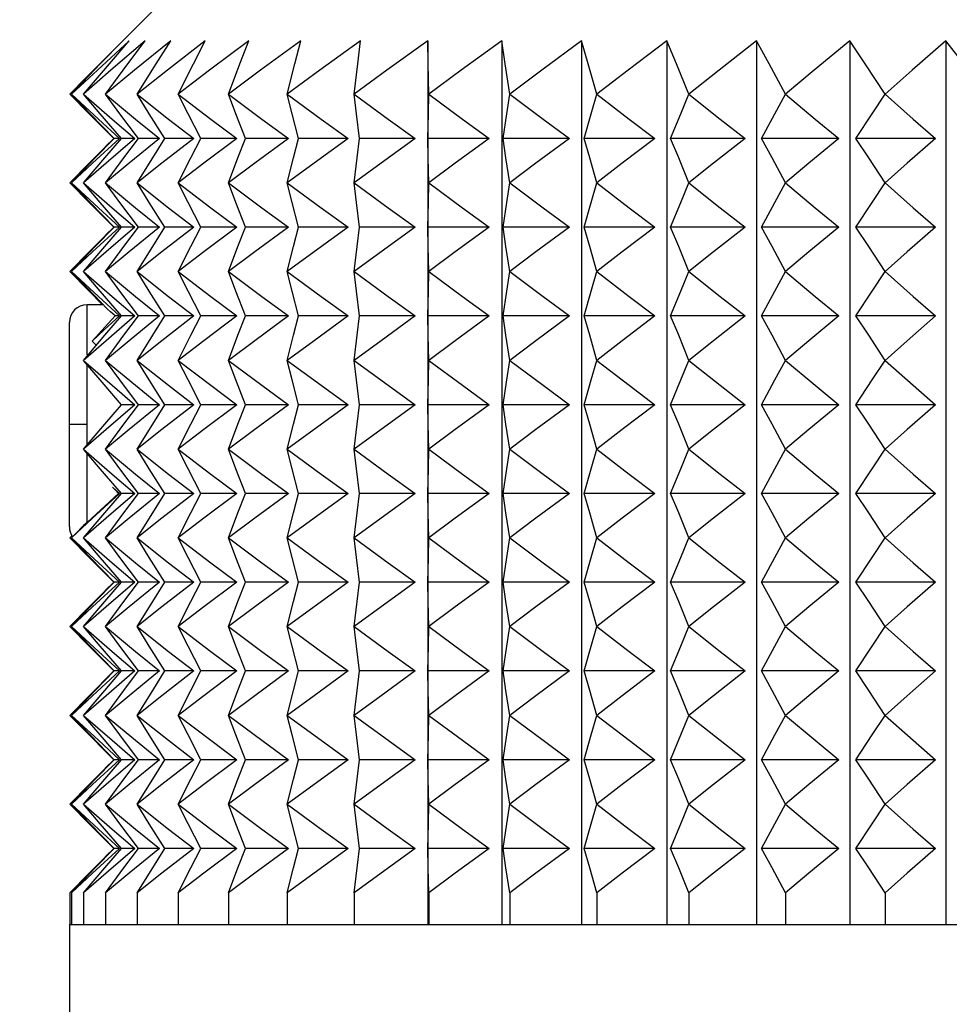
# Model space of a CAD drawing. Header units: millimetres. Extents: x 0 to 419, y 0 to 324.
# Tile 13 of 24: x 281 to 295, y 115 to 129. Entities that reach past the tile are written whole.
import ezdxf

# ---------------------------------------------------------------- set-up
doc = ezdxf.new("R2010")
doc.units = ezdxf.units.MM
doc.header["$LTSCALE"] = 1.5
doc.layers.add('DIMENSIONS', color=140, linetype='Continuous', lineweight=25)
doc.styles.add('SLDTEXTSTYLE2', font='TXT', dxfattribs={"width": 0.75})
doc.dimstyles.new('SLDDIMSTYLE0', dxfattribs={"dimtxt": 4.7625, "dimasz": 4.953, "dimexe": 0, "dimexo": 0.0625, "dimgap": 1.190625, "dimtad": 0, "dimtih": 1, "dimtoh": 1, "dimdec": 1, "dimrnd": 1e-09, "dimzin": 12, "dimdsep": 46, "dimtxsty": 'SLDTEXTSTYLE2', "dimsah": 1, "dimcen": 0.09, "dimadec": 0, "dimazin": 3, "dimtfac": 1, "dimtdec": 1, "dimtofl": 0, "dimtmove": 0, "dimatfit": 3, "dimfxl": 0, "dimfrac": 2, "dimtolj": 1, "dimtzin": 12, "dimarcsym": 0})

# ---------------------------------------------------------------- blocks, each defined once
blk = doc.blocks.new('_D_6')
at = {"layer": 'DIMENSIONS'}
for p, q in [((290.377, 152.758), (254.581, 152.758)), ((259.343, 152.758), (259.343, 115.157)), ((253.185, 106.557), (251.734, 106.557)), ((251.734, 106.557), (251.734, 98.996)), ((265.502, 106.557), (266.953, 106.557)), ((266.953, 106.557), (266.953, 98.996)), ((251.734, 98.996), (253.185, 98.996)), ((266.953, 98.996), (265.502, 98.996)), ((259.343, 60.429), (259.343, 98.029)), ((289.749, 60.429), (254.581, 60.429))]:
    blk.add_line(p, q, dxfattribs=at)
for points in [[(259.343, 152.758), (258.581, 147.805), (260.105, 147.805)], [(259.343, 60.429), (260.105, 65.382), (258.581, 65.382)]]:
    blk.add_solid(points, dxfattribs=at)
at = {"layer": 'DIMENSIONS', "char_height": 4.7625, "attachment_point": 1, "style": 'SLDTEXTSTYLE2'}
for s, insert in [('92.3', (253.185, 113.663)), ('3.64', (253.185, 105.135))]:
    blk.add_mtext(s, dxfattribs=dict(at, insert=insert))

msp = doc.modelspace()

# ---------------------------------------------------------------- linework, layer by layer
for p, q in [((283.488, 129.009), (282.637, 128.157)), ((287.253, 128.404), (287.253, 115.76)), ((288.311, 128.404), (288.311, 115.76)), ((289.456, 128.404), (289.456, 115.76)), ((290.677, 128.404), (290.677, 115.76)), ((291.961, 128.404), (291.961, 115.76)), ((293.296, 128.404), (293.296, 115.76)), ((294.67, 128.404), (294.67, 115.76)), ((282.757, 127.007), (282.637, 127.127)), ((282.757, 127.007), (282.636, 126.887)), ((282.757, 127.007), (282.757, 127.007)), ((282.838, 127.007), (282.761, 127.007)), ((283.057, 127.007), (282.867, 127.007)), ((283.413, 127.007), (283.111, 127.007)), ((283.902, 127.007), (283.49, 127.007)), ((284.518, 127.007), (284.002, 127.007)), ((285.258, 127.007), (284.641, 127.007)), ((286.112, 127.007), (285.401, 127.007)), ((287.074, 127.007), (286.275, 127.007)), ((288.134, 127.007), (287.255, 127.007)), ((289.281, 127.007), (288.331, 127.007)), ((290.506, 127.007), (289.493, 127.007)), ((291.796, 127.007), (290.73, 127.007)), ((293.139, 127.007), (292.031, 127.007)), ((294.522, 127.007), (293.382, 127.007)), ((282.757, 125.737), (282.637, 125.857)), ((282.757, 125.737), (282.636, 125.617)), ((282.757, 125.737), (282.757, 125.737)), ((282.838, 125.737), (282.761, 125.737)), ((283.057, 125.737), (282.867, 125.737)), ((283.413, 125.737), (283.111, 125.737)), ((283.902, 125.737), (283.49, 125.737)), ((284.518, 125.737), (284.002, 125.737)), ((285.258, 125.737), (284.641, 125.737)), ((286.112, 125.737), (285.401, 125.737)), ((287.074, 125.737), (286.275, 125.737)), ((288.134, 125.737), (287.255, 125.737)), ((289.281, 125.737), (288.331, 125.737)), ((290.506, 125.737), (289.493, 125.737)), ((291.796, 125.737), (290.73, 125.737)), ((293.139, 125.737), (292.031, 125.737)), ((294.522, 125.737), (293.382, 125.737)), ((282.607, 124.627), (282.376, 124.627)), ((282.376, 123.912), (282.376, 124.627)), ((282.838, 124.467), (282.775, 124.467)), ((283.057, 124.467), (282.867, 124.467)), ((283.413, 124.467), (283.111, 124.467)), ((283.902, 124.467), (283.49, 124.467)), ((284.518, 124.467), (284.002, 124.467)), ((285.258, 124.467), (284.641, 124.467)), ((286.112, 124.467), (285.401, 124.467)), ((287.074, 124.467), (286.275, 124.467)), ((288.134, 124.467), (287.255, 124.467)), ((289.281, 124.467), (288.331, 124.467)), ((290.506, 124.467), (289.493, 124.467)), ((291.796, 124.467), (290.73, 124.467)), ((293.139, 124.467), (292.031, 124.467)), ((294.522, 124.467), (293.382, 124.467)), ((282.122, 122.913), (282.122, 124.373)), ((282.507, 124.047), (282.448, 124.107)), ((282.376, 122.913), (282.376, 123.788)), ((283.057, 123.197), (282.867, 123.197)), ((283.413, 123.197), (283.111, 123.197)), ((283.902, 123.197), (283.49, 123.197)), ((284.518, 123.197), (284.002, 123.197)), ((285.258, 123.197), (284.641, 123.197)), ((286.112, 123.197), (285.401, 123.197)), ((287.074, 123.197), (286.275, 123.197)), ((288.134, 123.197), (287.255, 123.197)), ((289.281, 123.197), (288.331, 123.197)), ((290.506, 123.197), (289.493, 123.197)), ((291.796, 123.197), (290.73, 123.197)), ((293.139, 123.197), (292.031, 123.197)), ((294.522, 123.197), (293.382, 123.197)), ((282.122, 121.452), (282.122, 122.913)), ((282.376, 122.913), (282.122, 122.913)), ((282.376, 122.621), (282.376, 122.913)), ((282.376, 121.513), (282.376, 122.493)), ((282.376, 121.513), (282.824, 121.927)), ((282.838, 121.927), (282.824, 121.927)), ((283.057, 121.927), (282.867, 121.927)), ((283.413, 121.927), (283.111, 121.927)), ((283.902, 121.927), (283.49, 121.927)), ((284.518, 121.927), (284.002, 121.927)), ((285.258, 121.927), (284.641, 121.927)), ((286.112, 121.927), (285.401, 121.927)), ((287.074, 121.927), (286.275, 121.927)), ((288.134, 121.927), (287.255, 121.927)), ((289.281, 121.927), (288.331, 121.927)), ((290.506, 121.927), (289.493, 121.927)), ((291.796, 121.927), (290.73, 121.927)), ((293.139, 121.927), (292.031, 121.927)), ((294.522, 121.927), (293.382, 121.927)), ((282.757, 120.657), (282.637, 120.777)), ((282.757, 120.657), (282.636, 120.537)), ((282.757, 120.657), (282.757, 120.657)), ((282.838, 120.657), (282.761, 120.657)), ((283.057, 120.657), (282.867, 120.657)), ((283.413, 120.657), (283.111, 120.657)), ((283.902, 120.657), (283.49, 120.657)), ((284.518, 120.657), (284.002, 120.657)), ((285.258, 120.657), (284.641, 120.657)), ((286.112, 120.657), (285.401, 120.657)), ((287.074, 120.657), (286.275, 120.657)), ((288.134, 120.657), (287.255, 120.657)), ((289.281, 120.657), (288.331, 120.657)), ((290.506, 120.657), (289.493, 120.657)), ((291.796, 120.657), (290.73, 120.657)), ((293.139, 120.657), (292.031, 120.657)), ((294.522, 120.657), (293.382, 120.657)), ((282.757, 119.387), (282.637, 119.507)), ((282.757, 119.387), (282.636, 119.267)), ((282.757, 119.387), (282.757, 119.387)), ((282.838, 119.387), (282.761, 119.387)), ((283.057, 119.387), (282.867, 119.387)), ((283.413, 119.387), (283.111, 119.387)), ((283.902, 119.387), (283.49, 119.387)), ((284.518, 119.387), (284.002, 119.387)), ((285.258, 119.387), (284.641, 119.387)), ((286.112, 119.387), (285.401, 119.387)), ((287.074, 119.387), (286.275, 119.387)), ((288.134, 119.387), (287.255, 119.387)), ((289.281, 119.387), (288.331, 119.387)), ((290.506, 119.387), (289.493, 119.387)), ((291.796, 119.387), (290.73, 119.387)), ((293.139, 119.387), (292.031, 119.387)), ((294.522, 119.387), (293.382, 119.387)), ((282.757, 118.117), (282.637, 118.237)), ((282.757, 118.117), (282.636, 117.997)), ((282.757, 118.117), (282.757, 118.117)), ((282.838, 118.117), (282.761, 118.117)), ((283.057, 118.117), (282.867, 118.117)), ((283.413, 118.117), (283.111, 118.117)), ((283.902, 118.117), (283.49, 118.117)), ((284.518, 118.117), (284.002, 118.117)), ((285.258, 118.117), (284.641, 118.117)), ((286.112, 118.117), (285.401, 118.117)), ((287.074, 118.117), (286.275, 118.117)), ((288.134, 118.117), (287.255, 118.117)), ((289.281, 118.117), (288.331, 118.117)), ((290.506, 118.117), (289.493, 118.117)), ((291.796, 118.117), (290.73, 118.117)), ((293.139, 118.117), (292.031, 118.117)), ((294.522, 118.117), (293.382, 118.117)), ((282.757, 116.847), (282.637, 116.967)), ((282.757, 116.847), (282.636, 116.727)), ((282.757, 116.847), (282.757, 116.847)), ((282.838, 116.847), (282.761, 116.847)), ((283.057, 116.847), (282.867, 116.847)), ((283.413, 116.847), (283.111, 116.847)), ((283.902, 116.847), (283.49, 116.847)), ((284.518, 116.847), (284.002, 116.847)), ((285.258, 116.847), (284.641, 116.847)), ((286.112, 116.847), (285.401, 116.847)), ((287.074, 116.847), (286.275, 116.847)), ((288.134, 116.847), (287.255, 116.847)), ((289.281, 116.847), (288.331, 116.847)), ((290.506, 116.847), (289.493, 116.847)), ((291.796, 116.847), (290.73, 116.847)), ((293.139, 116.847), (292.031, 116.847)), ((294.522, 116.847), (293.382, 116.847)), ((282.13, 116.212), (282.13, 115.76)), ((282.154, 116.212), (282.154, 115.76)), ((282.324, 116.212), (282.324, 115.76)), ((282.637, 116.212), (282.637, 115.76)), ((283.09, 116.212), (283.09, 115.76)), ((283.679, 116.212), (283.679, 115.76)), ((284.399, 116.212), (284.399, 115.76)), ((285.242, 116.212), (285.242, 115.76)), ((286.201, 116.212), (286.201, 115.76)), ((287.266, 116.212), (287.266, 115.76)), ((288.427, 116.212), (288.427, 115.76)), ((289.673, 116.212), (289.673, 115.76)), ((290.993, 116.212), (290.993, 115.76)), ((292.373, 116.212), (292.373, 115.76)), ((293.801, 116.212), (293.801, 115.76)), ((282.122, 115.76), (282.122, 89.385)), ((282.122, 115.76), (282.154, 115.76)), ((282.154, 115.76), (282.324, 115.76)), ((282.324, 115.76), (282.637, 115.76)), ((282.637, 115.76), (283.09, 115.76)), ((283.09, 115.76), (283.679, 115.76)), ((283.679, 115.76), (284.399, 115.76)), ((284.399, 115.76), (285.242, 115.76)), ((285.242, 115.76), (286.201, 115.76)), ((286.201, 115.76), (287.266, 115.76)), ((287.266, 115.76), (288.427, 115.76)), ((288.427, 115.76), (289.673, 115.76)), ((289.673, 115.76), (290.993, 115.76)), ((290.993, 115.76), (292.373, 115.76)), ((292.373, 115.76), (293.801, 115.76)), ((293.801, 115.76), (295.263, 115.76))]:
    msp.add_line(p, q)
at = {"flags": 128}
for points in [[(282.978, 128.404), (282.522, 127.986), (282.154, 127.642)], [(282.154, 127.642), (282.568, 128.078), (282.886, 128.404)], [(283.208, 128.404), (282.717, 127.986), (282.324, 127.642)], [(282.324, 127.642), (282.694, 128.077), (282.978, 128.404)], [(283.572, 128.404), (283.053, 127.986), (282.637, 127.642)], [(282.637, 127.642), (282.96, 128.077), (283.208, 128.404)], [(282.886, 128.404), (282.747, 128.267), (282.637, 128.157)], [(284.068, 128.404), (283.525, 127.986), (283.09, 127.642)], [(283.09, 127.642), (283.363, 128.077), (283.572, 128.404)], [(284.69, 128.404), (284.129, 127.986), (283.679, 127.642)], [(283.679, 127.642), (283.899, 128.077), (284.068, 128.404)], [(285.434, 128.404), (284.86, 127.986), (284.399, 127.642)], [(284.399, 127.642), (284.564, 128.077), (284.69, 128.404)], [(286.29, 128.404), (285.709, 127.986), (285.242, 127.642)], [(285.242, 127.642), (285.35, 128.077), (285.434, 128.404)], [(287.253, 128.404), (286.669, 127.986), (286.201, 127.642)], [(286.201, 127.642), (286.251, 128.077), (286.29, 128.404)], [(287.266, 127.642), (287.258, 128.077), (287.253, 128.404)], [(288.311, 128.404), (287.731, 127.986), (287.266, 127.642)], [(288.427, 127.642), (288.362, 128.077), (288.311, 128.404)], [(289.456, 128.404), (288.885, 127.986), (288.427, 127.642)], [(289.673, 127.642), (289.551, 128.077), (289.456, 128.404)], [(290.677, 128.404), (290.12, 127.986), (289.673, 127.642)], [(290.993, 127.642), (290.814, 128.077), (290.677, 128.404)], [(291.961, 128.404), (291.424, 127.986), (290.993, 127.642)], [(292.373, 127.642), (292.14, 128.077), (291.961, 128.404)], [(293.296, 128.404), (292.784, 127.986), (292.373, 127.642)], [(293.801, 127.642), (293.516, 128.077), (293.296, 128.404)], [(294.67, 128.404), (294.188, 127.986), (293.801, 127.642)], [(295.263, 127.642), (294.928, 128.077), (294.67, 128.404)], [(282.637, 128.157), (282.355, 127.873), (282.13, 127.642)], [(282.13, 127.642), (282.413, 127.352), (282.637, 127.127)], [(282.154, 127.642), (282.536, 127.285), (282.838, 127.007)], [(282.761, 127.007), (282.421, 127.361), (282.154, 127.642)], [(282.324, 127.642), (282.734, 127.285), (283.057, 127.007)], [(282.867, 127.007), (282.562, 127.361), (282.324, 127.642)], [(282.637, 127.642), (283.07, 127.285), (283.413, 127.007)], [(283.111, 127.007), (282.845, 127.361), (282.637, 127.642)], [(283.09, 127.642), (283.543, 127.285), (283.902, 127.007)], [(283.49, 127.007), (283.266, 127.361), (283.09, 127.642)], [(283.679, 127.642), (284.148, 127.285), (284.518, 127.007)], [(284.002, 127.007), (283.821, 127.361), (283.679, 127.642)], [(284.399, 127.642), (284.879, 127.285), (285.258, 127.007)], [(284.641, 127.007), (284.505, 127.361), (284.399, 127.642)], [(285.242, 127.642), (285.728, 127.285), (286.112, 127.007)], [(285.401, 127.007), (285.312, 127.361), (285.242, 127.642)], [(286.201, 127.642), (286.688, 127.285), (287.074, 127.007)], [(286.275, 127.007), (286.233, 127.361), (286.201, 127.642)], [(287.255, 127.007), (287.261, 127.361), (287.266, 127.642)], [(287.266, 127.642), (287.75, 127.285), (288.134, 127.007)], [(288.331, 127.007), (288.385, 127.361), (288.427, 127.642)], [(288.427, 127.642), (288.904, 127.285), (289.281, 127.007)], [(289.493, 127.007), (289.594, 127.361), (289.673, 127.642)], [(289.673, 127.642), (290.138, 127.285), (290.506, 127.007)], [(290.73, 127.007), (290.878, 127.361), (290.993, 127.642)], [(290.993, 127.642), (291.441, 127.285), (291.796, 127.007)], [(292.031, 127.007), (292.223, 127.361), (292.373, 127.642)], [(292.373, 127.642), (292.801, 127.285), (293.139, 127.007)], [(293.382, 127.007), (293.617, 127.361), (293.801, 127.642)], [(293.801, 127.642), (294.204, 127.285), (294.522, 127.007)], [(282.637, 127.127), (282.704, 127.06), (282.757, 127.007)], [(282.757, 127.007), (282.405, 126.653), (282.13, 126.372)], [(282.838, 127.007), (282.454, 126.653), (282.154, 126.372)], [(282.154, 126.372), (282.493, 126.73), (282.761, 127.007)], [(283.057, 127.007), (282.646, 126.653), (282.324, 126.372)], [(282.324, 126.372), (282.627, 126.73), (282.867, 127.007)], [(283.413, 127.007), (282.977, 126.653), (282.637, 126.372)], [(282.637, 126.372), (282.902, 126.73), (283.111, 127.007)], [(283.902, 127.007), (283.446, 126.653), (283.09, 126.372)], [(283.09, 126.372), (283.314, 126.73), (283.49, 127.007)], [(284.518, 127.007), (284.047, 126.653), (283.679, 126.372)], [(283.679, 126.372), (283.859, 126.73), (284.002, 127.007)], [(285.258, 127.007), (284.775, 126.653), (284.399, 126.372)], [(284.399, 126.372), (284.534, 126.73), (284.641, 127.007)], [(286.112, 127.007), (285.624, 126.653), (285.242, 126.372)], [(285.242, 126.372), (285.331, 126.73), (285.401, 127.007)], [(287.074, 127.007), (286.584, 126.653), (286.201, 126.372)], [(286.201, 126.372), (286.242, 126.73), (286.275, 127.007)], [(287.266, 126.372), (287.26, 126.73), (287.255, 127.007)], [(288.134, 127.007), (287.646, 126.653), (287.266, 126.372)], [(288.427, 126.372), (288.373, 126.73), (288.331, 127.007)], [(289.281, 127.007), (288.802, 126.653), (288.427, 126.372)], [(289.673, 126.372), (289.573, 126.73), (289.493, 127.007)], [(290.506, 127.007), (290.038, 126.653), (289.673, 126.372)], [(290.993, 126.372), (290.846, 126.73), (290.73, 127.007)], [(291.796, 127.007), (291.345, 126.653), (290.993, 126.372)], [(292.373, 126.372), (292.182, 126.73), (292.031, 127.007)], [(293.139, 127.007), (292.709, 126.653), (292.373, 126.372)], [(293.801, 126.372), (293.567, 126.73), (293.382, 127.007)], [(294.522, 127.007), (294.117, 126.653), (293.801, 126.372)], [(282.13, 126.372), (282.413, 126.082), (282.637, 125.857)], [(282.154, 126.372), (282.536, 126.015), (282.838, 125.737)], [(282.761, 125.737), (282.421, 126.091), (282.154, 126.372)], [(282.324, 126.372), (282.734, 126.015), (283.057, 125.737)], [(282.867, 125.737), (282.562, 126.091), (282.324, 126.372)], [(282.637, 126.372), (283.07, 126.015), (283.413, 125.737)], [(283.111, 125.737), (282.845, 126.091), (282.637, 126.372)], [(283.09, 126.372), (283.543, 126.015), (283.902, 125.737)], [(283.49, 125.737), (283.266, 126.091), (283.09, 126.372)], [(283.679, 126.372), (284.148, 126.015), (284.518, 125.737)], [(284.002, 125.737), (283.821, 126.091), (283.679, 126.372)], [(284.399, 126.372), (284.879, 126.015), (285.258, 125.737)], [(284.641, 125.737), (284.505, 126.091), (284.399, 126.372)], [(285.242, 126.372), (285.728, 126.015), (286.112, 125.737)], [(285.401, 125.737), (285.312, 126.091), (285.242, 126.372)], [(286.201, 126.372), (286.688, 126.015), (287.074, 125.737)], [(286.275, 125.737), (286.233, 126.091), (286.201, 126.372)], [(287.255, 125.737), (287.261, 126.091), (287.266, 126.372)], [(287.266, 126.372), (287.75, 126.015), (288.134, 125.737)], [(288.331, 125.737), (288.385, 126.091), (288.427, 126.372)], [(288.427, 126.372), (288.904, 126.015), (289.281, 125.737)], [(289.493, 125.737), (289.594, 126.091), (289.673, 126.372)], [(289.673, 126.372), (290.138, 126.015), (290.506, 125.737)], [(290.73, 125.737), (290.878, 126.091), (290.993, 126.372)], [(290.993, 126.372), (291.441, 126.015), (291.796, 125.737)], [(292.031, 125.737), (292.223, 126.091), (292.373, 126.372)], [(292.373, 126.372), (292.801, 126.015), (293.139, 125.737)], [(293.382, 125.737), (293.617, 126.091), (293.801, 126.372)], [(293.801, 126.372), (294.204, 126.015), (294.522, 125.737)], [(282.637, 125.857), (282.704, 125.79), (282.757, 125.737)], [(282.757, 125.737), (282.405, 125.383), (282.13, 125.102)], [(282.838, 125.737), (282.454, 125.383), (282.154, 125.102)], [(282.154, 125.102), (282.493, 125.46), (282.761, 125.737)], [(283.057, 125.737), (282.646, 125.383), (282.324, 125.102)], [(282.324, 125.102), (282.627, 125.46), (282.867, 125.737)], [(283.413, 125.737), (282.977, 125.383), (282.637, 125.102)], [(282.637, 125.102), (282.902, 125.46), (283.111, 125.737)], [(283.902, 125.737), (283.446, 125.383), (283.09, 125.102)], [(283.09, 125.102), (283.314, 125.46), (283.49, 125.737)], [(284.518, 125.737), (284.047, 125.383), (283.679, 125.102)], [(283.679, 125.102), (283.859, 125.46), (284.002, 125.737)], [(285.258, 125.737), (284.775, 125.383), (284.399, 125.102)], [(284.399, 125.102), (284.534, 125.46), (284.641, 125.737)], [(286.112, 125.737), (285.624, 125.383), (285.242, 125.102)], [(285.242, 125.102), (285.331, 125.46), (285.401, 125.737)], [(287.074, 125.737), (286.584, 125.383), (286.201, 125.102)], [(286.201, 125.102), (286.242, 125.46), (286.275, 125.737)], [(287.266, 125.102), (287.26, 125.46), (287.255, 125.737)], [(288.134, 125.737), (287.646, 125.383), (287.266, 125.102)], [(288.427, 125.102), (288.373, 125.46), (288.331, 125.737)], [(289.281, 125.737), (288.802, 125.383), (288.427, 125.102)], [(289.673, 125.102), (289.573, 125.46), (289.493, 125.737)], [(290.506, 125.737), (290.038, 125.383), (289.673, 125.102)], [(290.993, 125.102), (290.846, 125.46), (290.73, 125.737)], [(291.796, 125.737), (291.345, 125.383), (290.993, 125.102)], [(292.373, 125.102), (292.182, 125.46), (292.031, 125.737)], [(293.139, 125.737), (292.709, 125.383), (292.373, 125.102)], [(293.801, 125.102), (293.567, 125.46), (293.382, 125.737)], [(294.522, 125.737), (294.117, 125.383), (293.801, 125.102)], [(282.13, 125.102), (282.391, 124.835), (282.597, 124.627)], [(282.154, 125.102), (282.536, 124.745), (282.838, 124.467)], [(282.668, 124.563), (282.38, 124.863), (282.154, 125.102)], [(282.324, 125.102), (282.734, 124.745), (283.057, 124.467)], [(282.867, 124.467), (282.562, 124.821), (282.324, 125.102)], [(282.637, 125.102), (283.07, 124.745), (283.413, 124.467)], [(283.111, 124.467), (282.845, 124.821), (282.637, 125.102)], [(283.09, 125.102), (283.543, 124.745), (283.902, 124.467)], [(283.49, 124.467), (283.266, 124.821), (283.09, 125.102)], [(283.679, 125.102), (284.148, 124.745), (284.518, 124.467)], [(284.002, 124.467), (283.821, 124.821), (283.679, 125.102)], [(284.399, 125.102), (284.879, 124.745), (285.258, 124.467)], [(284.641, 124.467), (284.505, 124.821), (284.399, 125.102)], [(285.242, 125.102), (285.728, 124.745), (286.112, 124.467)], [(285.401, 124.467), (285.312, 124.821), (285.242, 125.102)], [(286.201, 125.102), (286.688, 124.745), (287.074, 124.467)], [(286.275, 124.467), (286.233, 124.821), (286.201, 125.102)], [(287.255, 124.467), (287.261, 124.821), (287.266, 125.102)], [(287.266, 125.102), (287.75, 124.745), (288.134, 124.467)], [(288.331, 124.467), (288.385, 124.821), (288.427, 125.102)], [(288.427, 125.102), (288.904, 124.745), (289.281, 124.467)], [(289.493, 124.467), (289.594, 124.821), (289.673, 125.102)], [(289.673, 125.102), (290.138, 124.745), (290.506, 124.467)], [(290.73, 124.467), (290.878, 124.821), (290.993, 125.102)], [(290.993, 125.102), (291.441, 124.745), (291.796, 124.467)], [(292.031, 124.467), (292.223, 124.821), (292.373, 125.102)], [(292.373, 125.102), (292.801, 124.745), (293.139, 124.467)], [(293.382, 124.467), (293.617, 124.821), (293.801, 125.102)], [(293.801, 125.102), (294.204, 124.745), (294.522, 124.467)], [(282.775, 124.467), (282.71, 124.525), (282.668, 124.563)], [(283.057, 124.467), (282.646, 124.113), (282.324, 123.832)], [(282.324, 123.832), (282.627, 124.19), (282.867, 124.467)], [(282.448, 124.107), (282.636, 124.313), (282.775, 124.467)], [(282.838, 124.467), (282.621, 124.268), (282.448, 124.107)], [(283.413, 124.467), (282.977, 124.113), (282.637, 123.832)], [(282.637, 123.832), (282.902, 124.19), (283.111, 124.467)], [(283.902, 124.467), (283.446, 124.113), (283.09, 123.832)], [(283.09, 123.832), (283.314, 124.19), (283.49, 124.467)], [(284.518, 124.467), (284.047, 124.113), (283.679, 123.832)], [(283.679, 123.832), (283.859, 124.19), (284.002, 124.467)], [(285.258, 124.467), (284.775, 124.113), (284.399, 123.832)], [(284.399, 123.832), (284.534, 124.19), (284.641, 124.467)], [(286.112, 124.467), (285.624, 124.113), (285.242, 123.832)], [(285.242, 123.832), (285.331, 124.19), (285.401, 124.467)], [(287.074, 124.467), (286.584, 124.113), (286.201, 123.832)], [(286.201, 123.832), (286.242, 124.19), (286.275, 124.467)], [(287.266, 123.832), (287.26, 124.19), (287.255, 124.467)], [(288.134, 124.467), (287.646, 124.113), (287.266, 123.832)], [(288.427, 123.832), (288.373, 124.19), (288.331, 124.467)], [(289.281, 124.467), (288.802, 124.113), (288.427, 123.832)], [(289.673, 123.832), (289.573, 124.19), (289.493, 124.467)], [(290.506, 124.467), (290.038, 124.113), (289.673, 123.832)], [(290.993, 123.832), (290.846, 124.19), (290.73, 124.467)], [(291.796, 124.467), (291.345, 124.113), (290.993, 123.832)], [(292.373, 123.832), (292.182, 124.19), (292.031, 124.467)], [(293.139, 124.467), (292.709, 124.113), (292.373, 123.832)], [(293.801, 123.832), (293.567, 124.19), (293.382, 124.467)], [(294.522, 124.467), (294.117, 124.113), (293.801, 123.832)], [(282.324, 123.832), (282.734, 123.475), (283.057, 123.197)], [(282.867, 123.197), (282.562, 123.551), (282.324, 123.832)], [(282.637, 123.832), (283.07, 123.475), (283.413, 123.197)], [(283.111, 123.197), (282.845, 123.551), (282.637, 123.832)], [(283.09, 123.832), (283.543, 123.475), (283.902, 123.197)], [(283.49, 123.197), (283.266, 123.551), (283.09, 123.832)], [(283.679, 123.832), (284.148, 123.475), (284.518, 123.197)], [(284.002, 123.197), (283.821, 123.551), (283.679, 123.832)], [(284.399, 123.832), (284.879, 123.475), (285.258, 123.197)], [(284.641, 123.197), (284.505, 123.551), (284.399, 123.832)], [(285.242, 123.832), (285.728, 123.475), (286.112, 123.197)], [(285.401, 123.197), (285.312, 123.551), (285.242, 123.832)], [(286.201, 123.832), (286.688, 123.475), (287.074, 123.197)], [(286.275, 123.197), (286.233, 123.551), (286.201, 123.832)], [(287.255, 123.197), (287.261, 123.551), (287.266, 123.832)], [(287.266, 123.832), (287.75, 123.475), (288.134, 123.197)], [(288.331, 123.197), (288.385, 123.551), (288.427, 123.832)], [(288.427, 123.832), (288.904, 123.475), (289.281, 123.197)], [(289.493, 123.197), (289.594, 123.551), (289.673, 123.832)], [(289.673, 123.832), (290.138, 123.475), (290.506, 123.197)], [(290.73, 123.197), (290.878, 123.551), (290.993, 123.832)], [(290.993, 123.832), (291.441, 123.475), (291.796, 123.197)], [(292.031, 123.197), (292.223, 123.551), (292.373, 123.832)], [(292.373, 123.832), (292.801, 123.475), (293.139, 123.197)], [(293.382, 123.197), (293.617, 123.551), (293.801, 123.832)], [(293.801, 123.832), (294.204, 123.475), (294.522, 123.197)], [(283.057, 123.197), (282.646, 122.843), (282.324, 122.562)], [(282.324, 122.562), (282.627, 122.92), (282.867, 123.197)], [(283.413, 123.197), (282.977, 122.843), (282.637, 122.562)], [(282.637, 122.562), (282.902, 122.92), (283.111, 123.197)], [(283.902, 123.197), (283.446, 122.843), (283.09, 122.562)], [(283.09, 122.562), (283.314, 122.92), (283.49, 123.197)], [(284.518, 123.197), (284.047, 122.843), (283.679, 122.562)], [(283.679, 122.562), (283.859, 122.92), (284.002, 123.197)], [(285.258, 123.197), (284.775, 122.843), (284.399, 122.562)], [(284.399, 122.562), (284.534, 122.92), (284.641, 123.197)], [(286.112, 123.197), (285.624, 122.843), (285.242, 122.562)], [(285.242, 122.562), (285.331, 122.92), (285.401, 123.197)], [(287.074, 123.197), (286.584, 122.843), (286.201, 122.562)], [(286.201, 122.562), (286.242, 122.92), (286.275, 123.197)], [(287.266, 122.562), (287.26, 122.92), (287.255, 123.197)], [(288.134, 123.197), (287.646, 122.843), (287.266, 122.562)], [(288.427, 122.562), (288.373, 122.92), (288.331, 123.197)], [(289.281, 123.197), (288.802, 122.843), (288.427, 122.562)], [(289.673, 122.562), (289.573, 122.92), (289.493, 123.197)], [(290.506, 123.197), (290.038, 122.843), (289.673, 122.562)], [(290.993, 122.562), (290.846, 122.92), (290.73, 123.197)], [(291.796, 123.197), (291.345, 122.843), (290.993, 122.562)], [(292.373, 122.562), (292.182, 122.92), (292.031, 123.197)], [(293.139, 123.197), (292.709, 122.843), (292.373, 122.562)], [(293.801, 122.562), (293.567, 122.92), (293.382, 123.197)], [(294.522, 123.197), (294.117, 122.843), (293.801, 122.562)], [(282.324, 122.562), (282.734, 122.205), (283.057, 121.927)], [(282.867, 121.927), (282.562, 122.281), (282.324, 122.562)], [(282.637, 122.562), (283.07, 122.205), (283.413, 121.927)], [(283.111, 121.927), (282.845, 122.281), (282.637, 122.562)], [(283.09, 122.562), (283.543, 122.205), (283.902, 121.927)], [(283.49, 121.927), (283.266, 122.281), (283.09, 122.562)], [(283.679, 122.562), (284.148, 122.205), (284.518, 121.927)], [(284.002, 121.927), (283.821, 122.281), (283.679, 122.562)], [(284.399, 122.562), (284.879, 122.205), (285.258, 121.927)], [(284.641, 121.927), (284.505, 122.281), (284.399, 122.562)], [(285.242, 122.562), (285.728, 122.205), (286.112, 121.927)], [(285.401, 121.927), (285.312, 122.281), (285.242, 122.562)], [(286.201, 122.562), (286.688, 122.205), (287.074, 121.927)], [(286.275, 121.927), (286.233, 122.281), (286.201, 122.562)], [(287.255, 121.927), (287.261, 122.281), (287.266, 122.562)], [(287.266, 122.562), (287.75, 122.205), (288.134, 121.927)], [(288.331, 121.927), (288.385, 122.281), (288.427, 122.562)], [(288.427, 122.562), (288.904, 122.205), (289.281, 121.927)], [(289.493, 121.927), (289.594, 122.281), (289.673, 122.562)], [(289.673, 122.562), (290.138, 122.205), (290.506, 121.927)], [(290.73, 121.927), (290.878, 122.281), (290.993, 122.562)], [(290.993, 122.562), (291.441, 122.205), (291.796, 121.927)], [(292.031, 121.927), (292.223, 122.281), (292.373, 122.562)], [(292.373, 122.562), (292.801, 122.205), (293.139, 121.927)], [(293.382, 121.927), (293.617, 122.281), (293.801, 122.562)], [(293.801, 122.562), (294.204, 122.205), (294.522, 121.927)], [(282.824, 121.927), (282.777, 121.977), (282.74, 122.017)], [(282.74, 122.017), (282.795, 121.966), (282.838, 121.927)], [(282.838, 121.927), (282.454, 121.573), (282.154, 121.292)], [(283.057, 121.927), (282.646, 121.573), (282.324, 121.292)], [(282.324, 121.292), (282.627, 121.65), (282.867, 121.927)], [(283.413, 121.927), (282.977, 121.573), (282.637, 121.292)], [(282.637, 121.292), (282.902, 121.65), (283.111, 121.927)], [(283.902, 121.927), (283.446, 121.573), (283.09, 121.292)], [(283.09, 121.292), (283.314, 121.65), (283.49, 121.927)], [(284.518, 121.927), (284.047, 121.573), (283.679, 121.292)], [(283.679, 121.292), (283.859, 121.65), (284.002, 121.927)], [(285.258, 121.927), (284.775, 121.573), (284.399, 121.292)], [(284.399, 121.292), (284.534, 121.65), (284.641, 121.927)], [(286.112, 121.927), (285.624, 121.573), (285.242, 121.292)], [(285.242, 121.292), (285.331, 121.65), (285.401, 121.927)], [(287.074, 121.927), (286.584, 121.573), (286.201, 121.292)], [(286.201, 121.292), (286.242, 121.65), (286.275, 121.927)], [(287.266, 121.292), (287.26, 121.65), (287.255, 121.927)], [(288.134, 121.927), (287.646, 121.573), (287.266, 121.292)], [(288.427, 121.292), (288.373, 121.65), (288.331, 121.927)], [(289.281, 121.927), (288.802, 121.573), (288.427, 121.292)], [(289.673, 121.292), (289.573, 121.65), (289.493, 121.927)], [(290.506, 121.927), (290.038, 121.573), (289.673, 121.292)], [(290.993, 121.292), (290.846, 121.65), (290.73, 121.927)], [(291.796, 121.927), (291.345, 121.573), (290.993, 121.292)], [(292.373, 121.292), (292.182, 121.65), (292.031, 121.927)], [(293.139, 121.927), (292.709, 121.573), (292.373, 121.292)], [(293.801, 121.292), (293.567, 121.65), (293.382, 121.927)], [(294.522, 121.927), (294.117, 121.573), (293.801, 121.292)], [(282.376, 121.513), (282.33, 121.472), (282.294, 121.44)], [(282.161, 121.325), (282.153, 121.316), (282.13, 121.292)], [(282.154, 121.292), (282.233, 121.375), (282.294, 121.44)], [(282.13, 121.292), (282.413, 121.002), (282.637, 120.777)], [(282.154, 121.292), (282.536, 120.935), (282.838, 120.657)], [(282.761, 120.657), (282.421, 121.011), (282.154, 121.292)], [(282.324, 121.292), (282.734, 120.935), (283.057, 120.657)], [(282.867, 120.657), (282.562, 121.011), (282.324, 121.292)], [(282.637, 121.292), (283.07, 120.935), (283.413, 120.657)], [(283.111, 120.657), (282.845, 121.011), (282.637, 121.292)], [(283.09, 121.292), (283.543, 120.935), (283.902, 120.657)], [(283.49, 120.657), (283.266, 121.011), (283.09, 121.292)], [(283.679, 121.292), (284.148, 120.935), (284.518, 120.657)], [(284.002, 120.657), (283.821, 121.011), (283.679, 121.292)], [(284.399, 121.292), (284.879, 120.935), (285.258, 120.657)], [(284.641, 120.657), (284.505, 121.011), (284.399, 121.292)], [(285.242, 121.292), (285.728, 120.935), (286.112, 120.657)], [(285.401, 120.657), (285.312, 121.011), (285.242, 121.292)], [(286.201, 121.292), (286.688, 120.935), (287.074, 120.657)], [(286.275, 120.657), (286.233, 121.011), (286.201, 121.292)], [(287.255, 120.657), (287.261, 121.011), (287.266, 121.292)], [(287.266, 121.292), (287.75, 120.935), (288.134, 120.657)], [(288.331, 120.657), (288.385, 121.011), (288.427, 121.292)], [(288.427, 121.292), (288.904, 120.935), (289.281, 120.657)], [(289.493, 120.657), (289.594, 121.011), (289.673, 121.292)], [(289.673, 121.292), (290.138, 120.935), (290.506, 120.657)], [(290.73, 120.657), (290.878, 121.011), (290.993, 121.292)], [(290.993, 121.292), (291.441, 120.935), (291.796, 120.657)], [(292.031, 120.657), (292.223, 121.011), (292.373, 121.292)], [(292.373, 121.292), (292.801, 120.935), (293.139, 120.657)], [(293.382, 120.657), (293.617, 121.011), (293.801, 121.292)], [(293.801, 121.292), (294.204, 120.935), (294.522, 120.657)], [(282.637, 120.777), (282.704, 120.71), (282.757, 120.657)], [(282.757, 120.657), (282.405, 120.303), (282.13, 120.022)], [(282.838, 120.657), (282.454, 120.303), (282.154, 120.022)], [(282.154, 120.022), (282.493, 120.38), (282.761, 120.657)], [(283.057, 120.657), (282.646, 120.303), (282.324, 120.022)], [(282.324, 120.022), (282.627, 120.38), (282.867, 120.657)], [(283.413, 120.657), (282.977, 120.303), (282.637, 120.022)], [(282.637, 120.022), (282.902, 120.38), (283.111, 120.657)], [(283.902, 120.657), (283.446, 120.303), (283.09, 120.022)], [(283.09, 120.022), (283.314, 120.38), (283.49, 120.657)], [(284.518, 120.657), (284.047, 120.303), (283.679, 120.022)], [(283.679, 120.022), (283.859, 120.38), (284.002, 120.657)], [(285.258, 120.657), (284.775, 120.303), (284.399, 120.022)], [(284.399, 120.022), (284.534, 120.38), (284.641, 120.657)], [(286.112, 120.657), (285.624, 120.303), (285.242, 120.022)], [(285.242, 120.022), (285.331, 120.38), (285.401, 120.657)], [(287.074, 120.657), (286.584, 120.303), (286.201, 120.022)], [(286.201, 120.022), (286.242, 120.38), (286.275, 120.657)], [(287.266, 120.022), (287.26, 120.38), (287.255, 120.657)], [(288.134, 120.657), (287.646, 120.303), (287.266, 120.022)], [(288.427, 120.022), (288.373, 120.38), (288.331, 120.657)], [(289.281, 120.657), (288.802, 120.303), (288.427, 120.022)], [(289.673, 120.022), (289.573, 120.38), (289.493, 120.657)], [(290.506, 120.657), (290.038, 120.303), (289.673, 120.022)], [(290.993, 120.022), (290.846, 120.38), (290.73, 120.657)], [(291.796, 120.657), (291.345, 120.303), (290.993, 120.022)], [(292.373, 120.022), (292.182, 120.38), (292.031, 120.657)], [(293.139, 120.657), (292.709, 120.303), (292.373, 120.022)], [(293.801, 120.022), (293.567, 120.38), (293.382, 120.657)], [(294.522, 120.657), (294.117, 120.303), (293.801, 120.022)], [(282.13, 120.022), (282.413, 119.732), (282.637, 119.507)], [(282.154, 120.022), (282.536, 119.665), (282.838, 119.387)], [(282.761, 119.387), (282.421, 119.741), (282.154, 120.022)], [(282.324, 120.022), (282.734, 119.665), (283.057, 119.387)], [(282.867, 119.387), (282.562, 119.741), (282.324, 120.022)], [(282.637, 120.022), (283.07, 119.665), (283.413, 119.387)], [(283.111, 119.387), (282.845, 119.741), (282.637, 120.022)], [(283.09, 120.022), (283.543, 119.665), (283.902, 119.387)], [(283.49, 119.387), (283.266, 119.741), (283.09, 120.022)], [(283.679, 120.022), (284.148, 119.665), (284.518, 119.387)], [(284.002, 119.387), (283.821, 119.741), (283.679, 120.022)], [(284.399, 120.022), (284.879, 119.665), (285.258, 119.387)], [(284.641, 119.387), (284.505, 119.741), (284.399, 120.022)], [(285.242, 120.022), (285.728, 119.665), (286.112, 119.387)], [(285.401, 119.387), (285.312, 119.741), (285.242, 120.022)], [(286.201, 120.022), (286.688, 119.665), (287.074, 119.387)], [(286.275, 119.387), (286.233, 119.741), (286.201, 120.022)], [(287.255, 119.387), (287.261, 119.741), (287.266, 120.022)], [(287.266, 120.022), (287.75, 119.665), (288.134, 119.387)], [(288.331, 119.387), (288.385, 119.741), (288.427, 120.022)], [(288.427, 120.022), (288.904, 119.665), (289.281, 119.387)], [(289.493, 119.387), (289.594, 119.741), (289.673, 120.022)], [(289.673, 120.022), (290.138, 119.665), (290.506, 119.387)], [(290.73, 119.387), (290.878, 119.741), (290.993, 120.022)], [(290.993, 120.022), (291.441, 119.665), (291.796, 119.387)], [(292.031, 119.387), (292.223, 119.741), (292.373, 120.022)], [(292.373, 120.022), (292.801, 119.665), (293.139, 119.387)], [(293.382, 119.387), (293.617, 119.741), (293.801, 120.022)], [(293.801, 120.022), (294.204, 119.665), (294.522, 119.387)], [(282.637, 119.507), (282.704, 119.44), (282.757, 119.387)], [(282.757, 119.387), (282.405, 119.033), (282.13, 118.752)], [(282.838, 119.387), (282.454, 119.033), (282.154, 118.752)], [(282.154, 118.752), (282.493, 119.11), (282.761, 119.387)], [(283.057, 119.387), (282.646, 119.033), (282.324, 118.752)], [(282.324, 118.752), (282.627, 119.11), (282.867, 119.387)], [(283.413, 119.387), (282.977, 119.033), (282.637, 118.752)], [(282.637, 118.752), (282.902, 119.11), (283.111, 119.387)], [(283.902, 119.387), (283.446, 119.033), (283.09, 118.752)], [(283.09, 118.752), (283.314, 119.11), (283.49, 119.387)], [(284.518, 119.387), (284.047, 119.033), (283.679, 118.752)], [(283.679, 118.752), (283.859, 119.11), (284.002, 119.387)], [(285.258, 119.387), (284.775, 119.033), (284.399, 118.752)], [(284.399, 118.752), (284.534, 119.11), (284.641, 119.387)], [(286.112, 119.387), (285.624, 119.033), (285.242, 118.752)], [(285.242, 118.752), (285.331, 119.11), (285.401, 119.387)], [(287.074, 119.387), (286.584, 119.033), (286.201, 118.752)], [(286.201, 118.752), (286.242, 119.11), (286.275, 119.387)], [(287.266, 118.752), (287.26, 119.11), (287.255, 119.387)], [(288.134, 119.387), (287.646, 119.033), (287.266, 118.752)], [(288.427, 118.752), (288.373, 119.11), (288.331, 119.387)], [(289.281, 119.387), (288.802, 119.033), (288.427, 118.752)], [(289.673, 118.752), (289.573, 119.11), (289.493, 119.387)], [(290.506, 119.387), (290.038, 119.033), (289.673, 118.752)], [(290.993, 118.752), (290.846, 119.11), (290.73, 119.387)], [(291.796, 119.387), (291.345, 119.033), (290.993, 118.752)], [(292.373, 118.752), (292.182, 119.11), (292.031, 119.387)], [(293.139, 119.387), (292.709, 119.033), (292.373, 118.752)], [(293.801, 118.752), (293.567, 119.11), (293.382, 119.387)], [(294.522, 119.387), (294.117, 119.033), (293.801, 118.752)], [(282.13, 118.752), (282.413, 118.462), (282.637, 118.237)], [(282.154, 118.752), (282.536, 118.395), (282.838, 118.117)], [(282.761, 118.117), (282.421, 118.471), (282.154, 118.752)], [(282.324, 118.752), (282.734, 118.395), (283.057, 118.117)], [(282.867, 118.117), (282.562, 118.471), (282.324, 118.752)], [(282.637, 118.752), (283.07, 118.395), (283.413, 118.117)], [(283.111, 118.117), (282.845, 118.471), (282.637, 118.752)], [(283.09, 118.752), (283.543, 118.395), (283.902, 118.117)], [(283.49, 118.117), (283.266, 118.471), (283.09, 118.752)], [(283.679, 118.752), (284.148, 118.395), (284.518, 118.117)], [(284.002, 118.117), (283.821, 118.471), (283.679, 118.752)], [(284.399, 118.752), (284.879, 118.395), (285.258, 118.117)], [(284.641, 118.117), (284.505, 118.471), (284.399, 118.752)], [(285.242, 118.752), (285.728, 118.395), (286.112, 118.117)], [(285.401, 118.117), (285.312, 118.471), (285.242, 118.752)], [(286.201, 118.752), (286.688, 118.395), (287.074, 118.117)], [(286.275, 118.117), (286.233, 118.471), (286.201, 118.752)], [(287.255, 118.117), (287.261, 118.471), (287.266, 118.752)], [(287.266, 118.752), (287.75, 118.395), (288.134, 118.117)], [(288.331, 118.117), (288.385, 118.471), (288.427, 118.752)], [(288.427, 118.752), (288.904, 118.395), (289.281, 118.117)], [(289.493, 118.117), (289.594, 118.471), (289.673, 118.752)], [(289.673, 118.752), (290.138, 118.395), (290.506, 118.117)], [(290.73, 118.117), (290.878, 118.471), (290.993, 118.752)], [(290.993, 118.752), (291.441, 118.395), (291.796, 118.117)], [(292.031, 118.117), (292.223, 118.471), (292.373, 118.752)], [(292.373, 118.752), (292.801, 118.395), (293.139, 118.117)], [(293.382, 118.117), (293.617, 118.471), (293.801, 118.752)], [(293.801, 118.752), (294.204, 118.395), (294.522, 118.117)], [(282.637, 118.237), (282.704, 118.17), (282.757, 118.117)], [(282.757, 118.117), (282.405, 117.763), (282.13, 117.482)], [(282.838, 118.117), (282.454, 117.763), (282.154, 117.482)], [(282.154, 117.482), (282.493, 117.84), (282.761, 118.117)], [(283.057, 118.117), (282.646, 117.763), (282.324, 117.482)], [(282.324, 117.482), (282.627, 117.84), (282.867, 118.117)], [(283.413, 118.117), (282.977, 117.763), (282.637, 117.482)], [(282.637, 117.482), (282.902, 117.84), (283.111, 118.117)], [(283.902, 118.117), (283.446, 117.763), (283.09, 117.482)], [(283.09, 117.482), (283.314, 117.84), (283.49, 118.117)], [(284.518, 118.117), (284.047, 117.763), (283.679, 117.482)], [(283.679, 117.482), (283.859, 117.84), (284.002, 118.117)], [(285.258, 118.117), (284.775, 117.763), (284.399, 117.482)], [(284.399, 117.482), (284.534, 117.84), (284.641, 118.117)], [(286.112, 118.117), (285.624, 117.763), (285.242, 117.482)], [(285.242, 117.482), (285.331, 117.84), (285.401, 118.117)], [(287.074, 118.117), (286.584, 117.763), (286.201, 117.482)], [(286.201, 117.482), (286.242, 117.84), (286.275, 118.117)], [(287.266, 117.482), (287.26, 117.84), (287.255, 118.117)], [(288.134, 118.117), (287.646, 117.763), (287.266, 117.482)], [(288.427, 117.482), (288.373, 117.84), (288.331, 118.117)], [(289.281, 118.117), (288.802, 117.763), (288.427, 117.482)], [(289.673, 117.482), (289.573, 117.84), (289.493, 118.117)], [(290.506, 118.117), (290.038, 117.763), (289.673, 117.482)], [(290.993, 117.482), (290.846, 117.84), (290.73, 118.117)], [(291.796, 118.117), (291.345, 117.763), (290.993, 117.482)], [(292.373, 117.482), (292.182, 117.84), (292.031, 118.117)], [(293.139, 118.117), (292.709, 117.763), (292.373, 117.482)], [(293.801, 117.482), (293.567, 117.84), (293.382, 118.117)], [(294.522, 118.117), (294.117, 117.763), (293.801, 117.482)], [(282.13, 117.482), (282.413, 117.192), (282.637, 116.967)], [(282.154, 117.482), (282.536, 117.125), (282.838, 116.847)], [(282.761, 116.847), (282.421, 117.201), (282.154, 117.482)], [(282.324, 117.482), (282.734, 117.125), (283.057, 116.847)], [(282.867, 116.847), (282.562, 117.201), (282.324, 117.482)], [(282.637, 117.482), (283.07, 117.125), (283.413, 116.847)], [(283.111, 116.847), (282.845, 117.201), (282.637, 117.482)], [(283.09, 117.482), (283.543, 117.125), (283.902, 116.847)], [(283.49, 116.847), (283.266, 117.201), (283.09, 117.482)], [(283.679, 117.482), (284.148, 117.125), (284.518, 116.847)], [(284.002, 116.847), (283.821, 117.201), (283.679, 117.482)], [(284.399, 117.482), (284.879, 117.125), (285.258, 116.847)], [(284.641, 116.847), (284.505, 117.201), (284.399, 117.482)], [(285.242, 117.482), (285.728, 117.125), (286.112, 116.847)], [(285.401, 116.847), (285.312, 117.201), (285.242, 117.482)], [(286.201, 117.482), (286.688, 117.125), (287.074, 116.847)], [(286.275, 116.847), (286.233, 117.201), (286.201, 117.482)], [(287.255, 116.847), (287.261, 117.201), (287.266, 117.482)], [(287.266, 117.482), (287.75, 117.125), (288.134, 116.847)], [(288.331, 116.847), (288.385, 117.201), (288.427, 117.482)], [(288.427, 117.482), (288.904, 117.125), (289.281, 116.847)], [(289.493, 116.847), (289.594, 117.201), (289.673, 117.482)], [(289.673, 117.482), (290.138, 117.125), (290.506, 116.847)], [(290.73, 116.847), (290.878, 117.201), (290.993, 117.482)], [(290.993, 117.482), (291.441, 117.125), (291.796, 116.847)], [(292.031, 116.847), (292.223, 117.201), (292.373, 117.482)], [(292.373, 117.482), (292.801, 117.125), (293.139, 116.847)], [(293.382, 116.847), (293.617, 117.201), (293.801, 117.482)], [(293.801, 117.482), (294.204, 117.125), (294.522, 116.847)], [(282.637, 116.967), (282.704, 116.9), (282.757, 116.847)], [(282.757, 116.847), (282.405, 116.493), (282.13, 116.212)], [(282.838, 116.847), (282.454, 116.493), (282.154, 116.212)], [(282.154, 116.212), (282.493, 116.57), (282.761, 116.847)], [(283.057, 116.847), (282.646, 116.493), (282.324, 116.212)], [(282.324, 116.212), (282.627, 116.57), (282.867, 116.847)], [(283.413, 116.847), (282.977, 116.493), (282.637, 116.212)], [(282.637, 116.212), (282.902, 116.57), (283.111, 116.847)], [(283.902, 116.847), (283.446, 116.493), (283.09, 116.212)], [(283.09, 116.212), (283.314, 116.57), (283.49, 116.847)], [(284.518, 116.847), (284.047, 116.493), (283.679, 116.212)], [(283.679, 116.212), (283.859, 116.57), (284.002, 116.847)], [(285.258, 116.847), (284.775, 116.493), (284.399, 116.212)], [(284.399, 116.212), (284.534, 116.57), (284.641, 116.847)], [(286.112, 116.847), (285.624, 116.493), (285.242, 116.212)], [(285.242, 116.212), (285.331, 116.57), (285.401, 116.847)], [(287.074, 116.847), (286.584, 116.493), (286.201, 116.212)], [(286.201, 116.212), (286.242, 116.57), (286.275, 116.847)], [(287.266, 116.212), (287.26, 116.57), (287.255, 116.847)], [(288.134, 116.847), (287.646, 116.493), (287.266, 116.212)], [(288.427, 116.212), (288.373, 116.57), (288.331, 116.847)], [(289.281, 116.847), (288.802, 116.493), (288.427, 116.212)], [(289.673, 116.212), (289.573, 116.57), (289.493, 116.847)], [(290.506, 116.847), (290.038, 116.493), (289.673, 116.212)], [(290.993, 116.212), (290.846, 116.57), (290.73, 116.847)], [(291.796, 116.847), (291.345, 116.493), (290.993, 116.212)], [(292.373, 116.212), (292.182, 116.57), (292.031, 116.847)], [(293.139, 116.847), (292.709, 116.493), (292.373, 116.212)], [(293.801, 116.212), (293.567, 116.57), (293.382, 116.847)], [(294.522, 116.847), (294.117, 116.493), (293.801, 116.212)]]:
    msp.add_lwpolyline(points, dxfattribs=at)
for centre, start, end in [((282.376, 124.373), 90, 180), ((282.376, 121.452), 180, 214.7833)]:
    msp.add_arc(centre, 0.254, start, end)

# ---------------------------------------------------------------- dimensions: what is measured, and where the dimension line sits
at = {"layer": 'DIMENSIONS'}
dim = msp.add_linear_dim(base=(259.343, 152.758), p1=(291.654, 60.429), p2=(292.282, 152.758), angle=90, dimstyle='SLDDIMSTYLE0', dxfattribs=at)
dim.commit()
dim.dimension.update_dxf_attribs({"geometry": '_D_6', "text_midpoint": (259.343, 106.593), "dimtype": 160})

doc.saveas('drawing.dxf')
